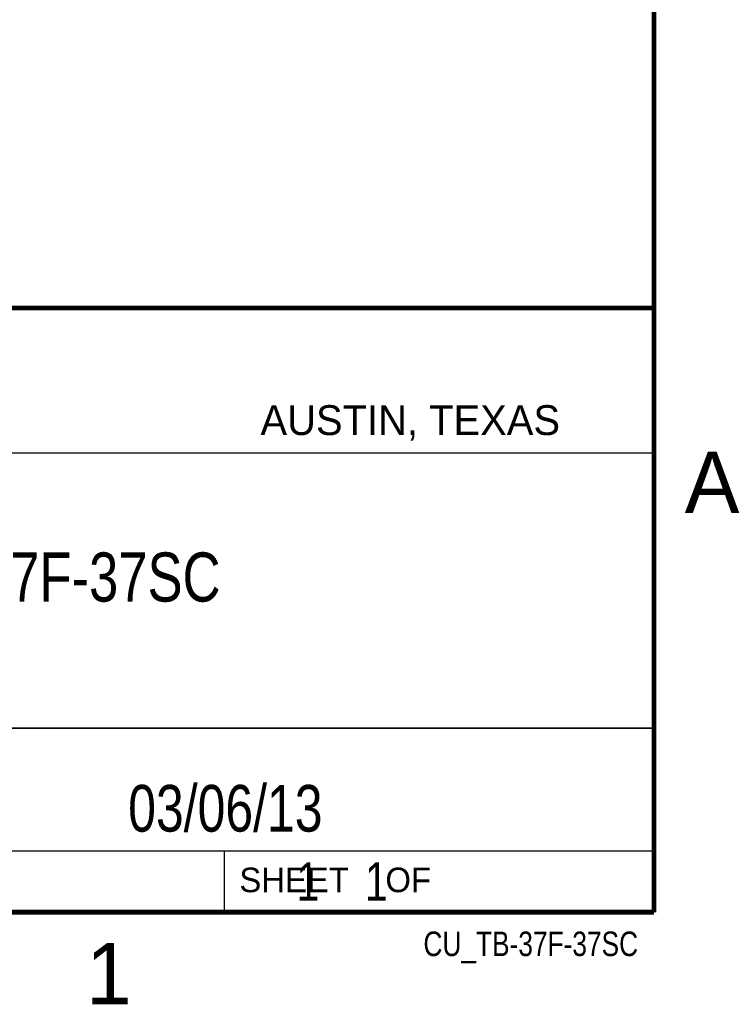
# Model space of a CAD drawing. Header units: inches. Extents: x 0 to 22, y 0 to 17.
# Tile 7 of 23: x 18.9 to 21.8, y 0.1 to 4.1. Entities that reach past the tile are written whole.
import ezdxf

# ---------------------------------------------------------------- set-up
doc = ezdxf.new("R2010")
doc.units = ezdxf.units.IN
doc.header["$LTSCALE"] = 1.21
doc.header["$MEASUREMENT"] = 0
doc.layers.get('0').update_dxf_attribs({"linetype": 'CONTINUOUS'})
doc.layers.add('DETAIL', color=7, linetype='CONTINUOUS')
doc.layers.add('NOTE', color=7, linetype='CONTINUOUS')
doc.styles.get("Standard").update_dxf_attribs({"font": 'txt', "width": 0.8})
doc.styles.add('TEXTSTYLE_2', font='txt')

msp = doc.modelspace()

# ---------------------------------------------------------------- linework, layer by layer
at = {"color": 2, "linetype": 'CONTINUOUS'}
for p, q in [((16.3737, 2.9596), (21.5037, 2.9596)), ((16.375, 2.96), (21.5, 2.96)), ((21.5037, 2.9596), (21.5037, 1.2496)), ((16.7288, 2.37), (21.5, 2.37)), ((16.3737, 1.2496), (21.5037, 1.2496)), ((18.01, 1.25), (21.5, 1.25)), ((21.5, 1.25), (21.5, 0.75)), ((16.375, 0.75), (21.5, 0.75)), ((18.01, 0.75), (21.5, 0.75)), ((19.75, 0.75), (21.5, 0.75)), ((19.75, 0.75), (19.75, 0.5)), ((21.5, 0.75), (21.5, 0.5)), ((19.75, 0.5), (21.5, 0.5)), ((20.4977, 0.4994), (21.4977, 0.4994)), ((20.4977, 0.4994), (20.4977, 0.4989)), ((20.4977, 0.4989), (21.4977, 0.4989)), ((21.4977, 0.4994), (21.4977, 0.4989))]:
    msp.add_line(p, q, dxfattribs=at)
at = {"color": 7, "linetype": 'CONTINUOUS', "const_width": 0.02}
for points in [[(21.5, 0.5), (21.5, 16.5)], [(13.6, 2.9595), (21.5, 2.96)], [(0.5, 0.5), (21.5, 0.5)]]:
    msp.add_lwpolyline(points, dxfattribs=at)

# ---------------------------------------------------------------- texts
at = {"color": 2, "linetype": 'CONTINUOUS', "attachment_point": 1, "line_spacing_factor": 0.9, "style": 'TEXTSTYLE_2'}
for s, insert, char_height, width in [('AUSTIN, TEXAS', (19.898, 2.5642), 0.121576, 1.580488), ('A', (21.625, 2.375), 0.25, 0.25), ('SHEET    OF', (19.8121, 0.6815), 0.1, 1.1), ('1', (19.1875, 0.375), 0.25, 0.25)]:
    msp.add_mtext(s, dxfattribs=dict(at, insert=insert, char_height=char_height, width=width))
at = {"layer": 'DETAIL', "color": 7, "linetype": 'CONTINUOUS', "insert": (19.8125, 0.7031), "char_height": 0.15625, "width": 1.375, "attachment_point": 1, "line_spacing_factor": 0.9}
msp.add_mtext('     1    1', dxfattribs=at)
at = {"layer": 'DETAIL', "color": 2, "linetype": 'CONTINUOUS', "insert": (21.4352, 0.4213), "char_height": 0.1, "width": 1.12, "attachment_point": 3, "line_spacing_factor": 0.9}
msp.add_mtext('CU_TB-37F-37SC', dxfattribs=at)
at = {"layer": 'NOTE', "color": 7, "linetype": 'CONTINUOUS', "attachment_point": 2, "line_spacing_factor": 0.9}
for s, insert, char_height, width in [('NI TB-37F-37SC \\P ', (18.9387, 1.9646), 0.2, 2.4), ('03/06/13 ', (19.755, 1.0181), 0.19, 1.368)]:
    msp.add_mtext(s, dxfattribs=dict(at, insert=insert, char_height=char_height, width=width))

doc.saveas('drawing.dxf')
